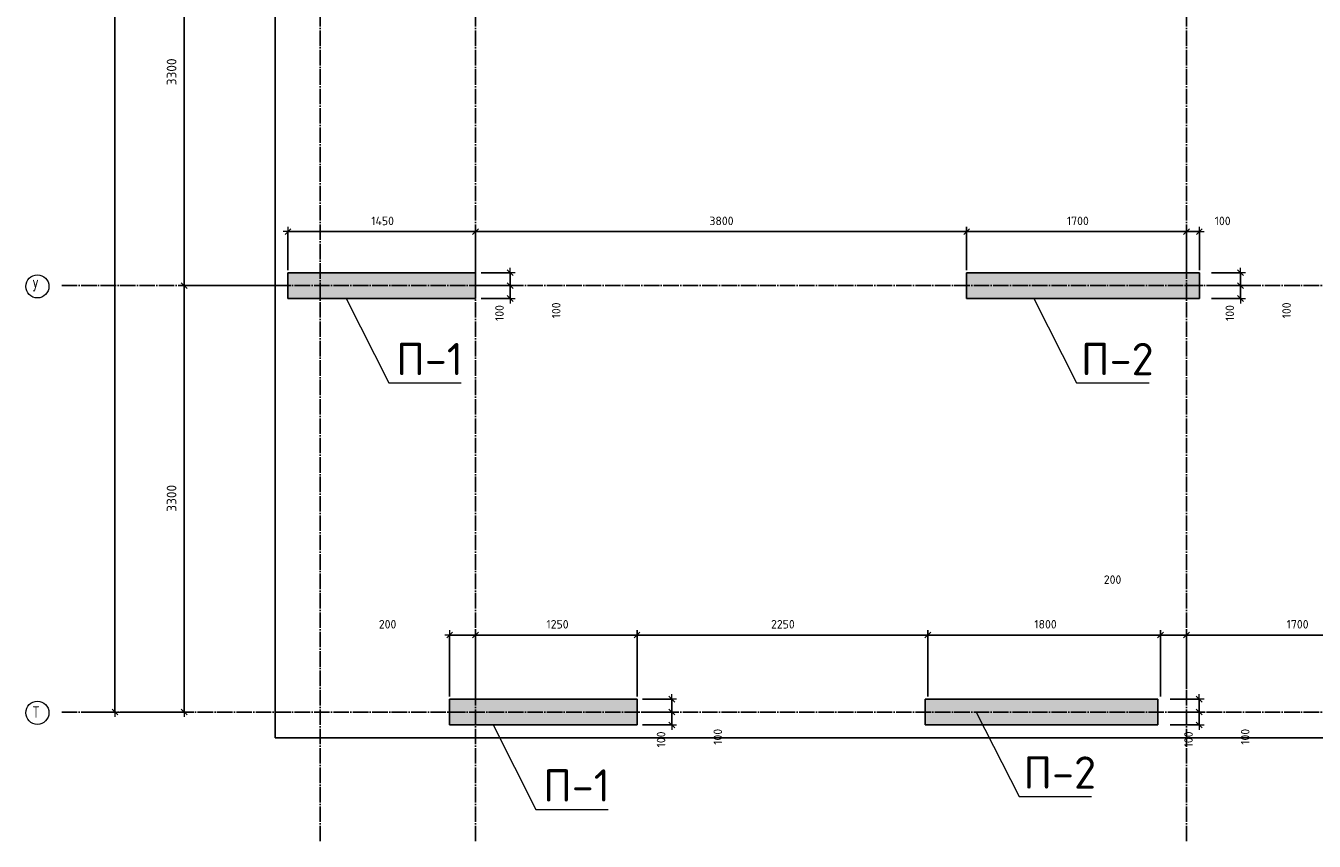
# Model space of a CAD drawing. Header units: millimetres. Extents: x -2287 to 75872, y 45740 to 74858.
# Tile 11 of 24: x 27721 to 37689, y 45740 to 52051. Entities that reach past the tile are written whole.
import ezdxf

# ---------------------------------------------------------------- set-up
doc = ezdxf.new("R2010")
doc.units = ezdxf.units.MM
doc.header["$PDMODE"] = 65
for name, pattern in [('______11', [150, 120, -15, 0, -15]), ('______3', [150, 120, -30]), ('______5', [330, 240, -30, 30, -30])]:
    doc.linetypes.add(name, pattern=pattern)
for name, color, linetype, lineweight in [('Standard', 7, 'Continuous', 25), ('Балка_ общее', 7, '______3', 13), ('Высотная отметка (отверстия)', 7, 'Continuous', 13), ('Размерная линия_ общее', 7, 'Continuous', 13)]:
    doc.layers.add(name, color=color, linetype=linetype, lineweight=lineweight)
doc.layers.add('Осевая линия_ общее', color=7, linetype='______5', lineweight=13, true_color=0xa0a0a0)
doc.styles.add('ISOCPEUR', font='ISOCPEUR')
doc.dimstyles.new('DIMSTYLE_11', dxfattribs={"dimtxt": 66, "dimasz": 75, "dimexe": 0, "dimexo": 0, "dimgap": 33, "dimtad": 2, "dimdec": 0, "dimrnd": 5, "dimzin": 12, "dimdsep": 46, "dimtxsty": 'ISOCPEUR', "dimblk1": 'ALL_ML_STRICH', "dimblk2": 'ALL_ML_STRICH', "dimsah": 1, "dimcen": 0, "dimclrd": 7, "dimclre": 256, "dimclrt": 7, "dimadec": 0, "dimazin": 0, "dimtfac": 1, "dimtdec": 0, "dimtix": 1, "dimtmove": 2, "dimatfit": 3, "dimfxl": 0, "dimtvp": 1.2, "dimtzin": 0, "dimlwd": 0, "dimlwe": -3, "dimarcsym": 0})
doc.dimstyles.new('DIMSTYLE_3', dxfattribs={"dimtxt": 75, "dimasz": 75, "dimexe": 0, "dimexo": 0, "dimgap": 37.5, "dimtad": 2, "dimdec": 0, "dimrnd": 5, "dimzin": 12, "dimdsep": 46, "dimtxsty": 'ISOCPEUR', "dimblk1": 'ALL_ML_STRICH', "dimblk2": 'ALL_ML_STRICH', "dimsah": 1, "dimcen": 0, "dimclrd": 7, "dimclre": 256, "dimclrt": 7, "dimadec": 0, "dimazin": 0, "dimtfac": 1, "dimtdec": 0, "dimtix": 1, "dimtmove": 2, "dimatfit": 3, "dimfxl": 0, "dimtzin": 0, "dimlwd": 0, "dimlwe": -3, "dimarcsym": 0})
doc.dimstyles.new('DIMSTYLE_7', dxfattribs={"dimtxt": 66, "dimasz": 75, "dimexe": 0, "dimexo": 0, "dimgap": 33, "dimtad": 2, "dimdec": 0, "dimrnd": 5, "dimzin": 12, "dimdsep": 46, "dimtxsty": 'ISOCPEUR', "dimblk1": 'ALL_ML_STRICH', "dimblk2": 'ALL_ML_STRICH', "dimsah": 1, "dimcen": 0, "dimclrd": 7, "dimclre": 256, "dimclrt": 7, "dimadec": 0, "dimazin": 0, "dimtfac": 1, "dimtdec": 0, "dimtix": 1, "dimtmove": 2, "dimatfit": 3, "dimfxl": 0, "dimtzin": 0, "dimlwd": 0, "dimlwe": -3, "dimarcsym": 0})

# ---------------------------------------------------------------- blocks, each defined once
blk = doc.blocks.new('ALL_ML_STRICH')
at = {"color": 0, "linetype": 'ByBlock', "lineweight": -2}
for p, q in [((-1, 0), (0.5, 0)), ((-0.3, -0.3), (0.3, 0.3)), ((0, -0.5), (0, 0.5))]:
    blk.add_line(p, q, dxfattribs=at)
blk = doc.blocks.new('*D5')
at = {"layer": 'DEFPOINTS', "color": 7, "linetype": 'Continuous', "lineweight": 13, "transparency": 33554687}
for p in [(28773.8, 67780), (28160, 46740), (28411.4, 46740)]:
    blk.add_point(p, dxfattribs=at)
at = {"layer": 'Балка_ общее', "color": 251, "linetype": 'Continuous', "lineweight": -2, "true_color": 0x656565, "transparency": 33554687}
for p, q in [((28763.8, 67780), (28411.4, 67780)), ((28170, 46740), (28411.4, 46740))]:
    blk.add_line(p, q, dxfattribs=at)
at = {"layer": 'Балка_ общее', "color": 7, "linetype": 'Continuous', "lineweight": -2, "transparency": 33554687}
blk.add_line((28411.4, 46740), (28411.4, 67780), dxfattribs=at)
at = {"layer": 'Балка_ общее', "color": 7, "linetype": 'Continuous', "lineweight": 13, "transparency": 33554687, "xscale": 75, "yscale": 75, "zscale": 75}
for p, rotation in [((28411.4, 67780), 90), ((28411.4, 46740), 270)]:
    blk.add_blockref('ALL_ML_STRICH', p, dxfattribs=dict(at, rotation=rotation))
at = {"layer": 'Балка_ общее', "color": 7, "linetype": 'Continuous', "lineweight": 13, "transparency": 33554687, "insert": (28348.9, 57267.5), "char_height": 75, "width": 375, "attachment_point": 5, "rotation": 90, "style": 'ISOCPEUR'}
blk.add_mtext('\\A1;{21040}', dxfattribs=at)
blk = doc.blocks.new('*D6')
at = {"layer": 'DEFPOINTS', "color": 7, "linetype": 'Continuous', "lineweight": 13, "transparency": 33554687}
for p in [(29732.5, 50040), (28540, 46740), (28946.9, 46740)]:
    blk.add_point(p, dxfattribs=at)
at = {"layer": 'Балка_ общее', "color": 251, "linetype": 'Continuous', "lineweight": -2, "true_color": 0x656565, "transparency": 33554687}
for p, q in [((29722.5, 50040), (28946.9, 50040)), ((28550, 46740), (28946.9, 46740))]:
    blk.add_line(p, q, dxfattribs=at)
at = {"layer": 'Балка_ общее', "color": 7, "linetype": 'Continuous', "lineweight": -2, "transparency": 33554687}
blk.add_line((28946.9, 46740), (28946.9, 50040), dxfattribs=at)
at = {"layer": 'Балка_ общее', "color": 7, "linetype": 'Continuous', "lineweight": 13, "transparency": 33554687, "xscale": 75, "yscale": 75, "zscale": 75}
for p, rotation in [((28946.9, 50040), 90), ((28946.9, 46740), 270)]:
    blk.add_blockref('ALL_ML_STRICH', p, dxfattribs=dict(at, rotation=rotation))
at = {"layer": 'Балка_ общее', "color": 7, "linetype": 'Continuous', "lineweight": 13, "transparency": 33554687, "insert": (28849.4, 48393.8), "char_height": 75, "width": 300, "attachment_point": 5, "rotation": 90, "style": 'ISOCPEUR'}
blk.add_mtext('\\A1;{3300}', dxfattribs=at)
blk = doc.blocks.new('*D7')
at = {"layer": 'DEFPOINTS', "color": 7, "linetype": 'Continuous', "lineweight": 13, "transparency": 33554687}
for p in [(30155.8, 53340), (28946.9, 50040), (29732.5, 50040)]:
    blk.add_point(p, dxfattribs=at)
at = {"layer": 'Балка_ общее', "color": 251, "linetype": 'Continuous', "lineweight": -2, "true_color": 0x656565, "transparency": 33554687}
for p, q in [((30145.8, 53340), (28946.9, 53340)), ((29722.5, 50040), (28946.9, 50040))]:
    blk.add_line(p, q, dxfattribs=at)
at = {"layer": 'Балка_ общее', "color": 7, "linetype": 'Continuous', "lineweight": -2, "transparency": 33554687}
blk.add_line((28946.9, 50040), (28946.9, 53340), dxfattribs=at)
at = {"layer": 'Балка_ общее', "color": 7, "linetype": 'Continuous', "lineweight": 13, "transparency": 33554687, "xscale": 75, "yscale": 75, "zscale": 75}
for p, rotation in [((28946.9, 53340), 90), ((28946.9, 50040), 270)]:
    blk.add_blockref('ALL_ML_STRICH', p, dxfattribs=dict(at, rotation=rotation))
at = {"layer": 'Балка_ общее', "color": 7, "linetype": 'Continuous', "lineweight": 13, "transparency": 33554687, "insert": (28849.4, 51693.8), "char_height": 75, "width": 300, "attachment_point": 5, "rotation": 90, "style": 'ISOCPEUR'}
blk.add_mtext('\\A1;{3300}', dxfattribs=at)
blk = doc.blocks.new('*D54')
at = {"layer": 'DEFPOINTS', "color": 7, "linetype": 'Continuous', "lineweight": 13, "transparency": 33554687}
for p in [(31000, 47336), (31000, 46840), (31200, 46840)]:
    blk.add_point(p, dxfattribs=at)
at = {"layer": 'Размерная линия_ общее', "color": 253, "linetype": 'Continuous', "lineweight": -2, "true_color": 0xa0a0a0, "transparency": 33554687}
for p, q in [((31000, 46860), (31000, 47336)), ((31200, 46860), (31200, 47336))]:
    blk.add_line(p, q, dxfattribs=at)
at = {"layer": 'Размерная линия_ общее', "color": 7, "linetype": 'Continuous', "lineweight": -2, "transparency": 33554687}
blk.add_line((31000, 47336), (31200, 47336), dxfattribs=at)
at = {"layer": 'Размерная линия_ общее', "color": 7, "linetype": 'Continuous', "lineweight": 13, "transparency": 33554687, "xscale": 75, "yscale": 75, "zscale": 75, "rotation": 180}
blk.add_blockref('ALL_ML_STRICH', (31000, 47336), dxfattribs=at)
at = {"layer": 'Размерная линия_ общее', "color": 7, "linetype": 'Continuous', "lineweight": 13, "transparency": 33554687, "xscale": 75, "yscale": 75, "zscale": 75}
blk.add_blockref('ALL_ML_STRICH', (31200, 47336), dxfattribs=at)
at = {"layer": 'Размерная линия_ общее', "color": 7, "linetype": 'Continuous', "lineweight": 13, "transparency": 33554687, "insert": (30520.4, 47419.2), "char_height": 66, "width": 198, "attachment_point": 5, "style": 'ISOCPEUR'}
blk.add_mtext('\\A1;{200}', dxfattribs=at)
blk = doc.blocks.new('*D55')
at = {"layer": 'DEFPOINTS', "color": 7, "linetype": 'Continuous', "lineweight": 13, "transparency": 33554687}
for p in [(31200, 47336), (31200, 46840), (32450, 46840)]:
    blk.add_point(p, dxfattribs=at)
at = {"layer": 'Размерная линия_ общее', "color": 253, "linetype": 'Continuous', "lineweight": -2, "true_color": 0xa0a0a0, "transparency": 33554687}
for p, q in [((31200, 46860), (31200, 47336)), ((32450, 46860), (32450, 47336))]:
    blk.add_line(p, q, dxfattribs=at)
at = {"layer": 'Размерная линия_ общее', "color": 7, "linetype": 'Continuous', "lineweight": -2, "transparency": 33554687}
blk.add_line((31200, 47336), (32450, 47336), dxfattribs=at)
at = {"layer": 'Размерная линия_ общее', "color": 7, "linetype": 'Continuous', "lineweight": 13, "transparency": 33554687, "xscale": 75, "yscale": 75, "zscale": 75, "rotation": 180}
blk.add_blockref('ALL_ML_STRICH', (31200, 47336), dxfattribs=at)
at = {"layer": 'Размерная линия_ общее', "color": 7, "linetype": 'Continuous', "lineweight": 13, "transparency": 33554687, "xscale": 75, "yscale": 75, "zscale": 75}
blk.add_blockref('ALL_ML_STRICH', (32450, 47336), dxfattribs=at)
at = {"layer": 'Размерная линия_ общее', "color": 7, "linetype": 'Continuous', "lineweight": 13, "transparency": 33554687, "insert": (31834.9, 47419), "char_height": 66, "width": 264, "attachment_point": 5, "style": 'ISOCPEUR'}
blk.add_mtext('\\A1;{1250}', dxfattribs=at)
blk = doc.blocks.new('*D56')
at = {"layer": 'DEFPOINTS', "color": 7, "linetype": 'Continuous', "lineweight": 13, "transparency": 33554687}
for p in [(32450, 47336), (32450, 46840), (34700, 46840)]:
    blk.add_point(p, dxfattribs=at)
at = {"layer": 'Размерная линия_ общее', "color": 253, "linetype": 'Continuous', "lineweight": -2, "true_color": 0xa0a0a0, "transparency": 33554687}
for p, q in [((32450, 46860), (32450, 47336)), ((34700, 46860), (34700, 47336))]:
    blk.add_line(p, q, dxfattribs=at)
at = {"layer": 'Размерная линия_ общее', "color": 7, "linetype": 'Continuous', "lineweight": -2, "transparency": 33554687}
blk.add_line((32450, 47336), (34700, 47336), dxfattribs=at)
at = {"layer": 'Размерная линия_ общее', "color": 7, "linetype": 'Continuous', "lineweight": 13, "transparency": 33554687, "xscale": 75, "yscale": 75, "zscale": 75, "rotation": 180}
blk.add_blockref('ALL_ML_STRICH', (32450, 47336), dxfattribs=at)
at = {"layer": 'Размерная линия_ общее', "color": 7, "linetype": 'Continuous', "lineweight": 13, "transparency": 33554687, "xscale": 75, "yscale": 75, "zscale": 75}
blk.add_blockref('ALL_ML_STRICH', (34700, 47336), dxfattribs=at)
at = {"layer": 'Размерная линия_ общее', "color": 7, "linetype": 'Continuous', "lineweight": 13, "transparency": 33554687, "insert": (33578.3, 47419), "char_height": 66, "width": 264, "attachment_point": 5, "style": 'ISOCPEUR'}
blk.add_mtext('\\A1;{2250}', dxfattribs=at)
blk = doc.blocks.new('*D57')
at = {"layer": 'DEFPOINTS', "color": 7, "linetype": 'Continuous', "lineweight": 13, "transparency": 33554687}
for p in [(34700, 47336), (34700, 46840), (36500, 46840)]:
    blk.add_point(p, dxfattribs=at)
at = {"layer": 'Размерная линия_ общее', "color": 253, "linetype": 'Continuous', "lineweight": -2, "true_color": 0xa0a0a0, "transparency": 33554687}
for p, q in [((34700, 46860), (34700, 47336)), ((36500, 46860), (36500, 47336))]:
    blk.add_line(p, q, dxfattribs=at)
at = {"layer": 'Размерная линия_ общее', "color": 7, "linetype": 'Continuous', "lineweight": -2, "transparency": 33554687}
blk.add_line((34700, 47336), (36500, 47336), dxfattribs=at)
at = {"layer": 'Размерная линия_ общее', "color": 7, "linetype": 'Continuous', "lineweight": 13, "transparency": 33554687, "xscale": 75, "yscale": 75, "zscale": 75, "rotation": 180}
blk.add_blockref('ALL_ML_STRICH', (34700, 47336), dxfattribs=at)
at = {"layer": 'Размерная линия_ общее', "color": 7, "linetype": 'Continuous', "lineweight": 13, "transparency": 33554687, "xscale": 75, "yscale": 75, "zscale": 75}
blk.add_blockref('ALL_ML_STRICH', (36500, 47336), dxfattribs=at)
at = {"layer": 'Размерная линия_ общее', "color": 7, "linetype": 'Continuous', "lineweight": 13, "transparency": 33554687, "insert": (35609.9, 47419), "char_height": 66, "width": 264, "attachment_point": 5, "style": 'ISOCPEUR'}
blk.add_mtext('\\A1;{1800}', dxfattribs=at)
blk = doc.blocks.new('*D58')
at = {"layer": 'DEFPOINTS', "color": 7, "linetype": 'Continuous', "lineweight": 13, "transparency": 33554687}
for p in [(36500, 47336), (36700, 46911), (36500, 46840)]:
    blk.add_point(p, dxfattribs=at)
at = {"layer": 'Размерная линия_ общее', "color": 253, "linetype": 'Continuous', "lineweight": -2, "true_color": 0xa0a0a0, "transparency": 33554687}
for p, q in [((36500, 46860), (36500, 47336)), ((36700, 46931), (36700, 47336))]:
    blk.add_line(p, q, dxfattribs=at)
at = {"layer": 'Размерная линия_ общее', "color": 7, "linetype": 'Continuous', "lineweight": -2, "transparency": 33554687}
blk.add_line((36500, 47336), (36700, 47336), dxfattribs=at)
at = {"layer": 'Размерная линия_ общее', "color": 7, "linetype": 'Continuous', "lineweight": 13, "transparency": 33554687, "xscale": 75, "yscale": 75, "zscale": 75, "rotation": 180}
blk.add_blockref('ALL_ML_STRICH', (36500, 47336), dxfattribs=at)
at = {"layer": 'Размерная линия_ общее', "color": 7, "linetype": 'Continuous', "lineweight": 13, "transparency": 33554687, "xscale": 75, "yscale": 75, "zscale": 75}
blk.add_blockref('ALL_ML_STRICH', (36700, 47336), dxfattribs=at)
at = {"layer": 'Размерная линия_ общее', "color": 7, "linetype": 'Continuous', "lineweight": 13, "transparency": 33554687, "insert": (36128.7, 47764.6), "char_height": 66, "width": 198, "attachment_point": 5, "style": 'ISOCPEUR'}
blk.add_mtext('\\A1;{200}', dxfattribs=at)
blk = doc.blocks.new('*D59')
at = {"layer": 'DEFPOINTS', "color": 7, "linetype": 'Continuous', "lineweight": 13, "transparency": 33554687}
for p in [(36700, 47336), (36700, 46911), (38400, 46740)]:
    blk.add_point(p, dxfattribs=at)
at = {"layer": 'Размерная линия_ общее', "color": 253, "linetype": 'Continuous', "lineweight": -2, "true_color": 0xa0a0a0, "transparency": 33554687}
for p, q in [((36700, 46931), (36700, 47336)), ((38400, 46760), (38400, 47336))]:
    blk.add_line(p, q, dxfattribs=at)
at = {"layer": 'Размерная линия_ общее', "color": 7, "linetype": 'Continuous', "lineweight": -2, "transparency": 33554687}
blk.add_line((36700, 47336), (38400, 47336), dxfattribs=at)
at = {"layer": 'Размерная линия_ общее', "color": 7, "linetype": 'Continuous', "lineweight": 13, "transparency": 33554687, "xscale": 75, "yscale": 75, "zscale": 75, "rotation": 180}
blk.add_blockref('ALL_ML_STRICH', (36700, 47336), dxfattribs=at)
at = {"layer": 'Размерная линия_ общее', "color": 7, "linetype": 'Continuous', "lineweight": 13, "transparency": 33554687, "xscale": 75, "yscale": 75, "zscale": 75}
blk.add_blockref('ALL_ML_STRICH', (38400, 47336), dxfattribs=at)
at = {"layer": 'Размерная линия_ общее', "color": 7, "linetype": 'Continuous', "lineweight": 13, "transparency": 33554687, "insert": (37559.9, 47419), "char_height": 66, "width": 264, "attachment_point": 5, "style": 'ISOCPEUR'}
blk.add_mtext('\\A1;{1700}', dxfattribs=at)
blk = doc.blocks.new('*D65')
at = {"layer": 'DEFPOINTS', "color": 7, "linetype": 'Continuous', "lineweight": 13, "transparency": 33554687}
for p in [(29750, 50457.6), (29750, 50140), (31200, 50140)]:
    blk.add_point(p, dxfattribs=at)
at = {"layer": 'Размерная линия_ общее', "color": 253, "linetype": 'Continuous', "lineweight": -2, "true_color": 0xa0a0a0, "transparency": 33554687}
for p, q in [((29750, 50160), (29750, 50457.6)), ((31200, 50160), (31200, 50457.6))]:
    blk.add_line(p, q, dxfattribs=at)
at = {"layer": 'Размерная линия_ общее', "color": 7, "linetype": 'Continuous', "lineweight": -2, "transparency": 33554687}
blk.add_line((29750, 50457.6), (31200, 50457.6), dxfattribs=at)
at = {"layer": 'Размерная линия_ общее', "color": 7, "linetype": 'Continuous', "lineweight": 13, "transparency": 33554687, "xscale": 75, "yscale": 75, "zscale": 75, "rotation": 180}
blk.add_blockref('ALL_ML_STRICH', (29750, 50457.6), dxfattribs=at)
at = {"layer": 'Размерная линия_ общее', "color": 7, "linetype": 'Continuous', "lineweight": 13, "transparency": 33554687, "xscale": 75, "yscale": 75, "zscale": 75}
blk.add_blockref('ALL_ML_STRICH', (31200, 50457.6), dxfattribs=at)
at = {"layer": 'Размерная линия_ общее', "color": 7, "linetype": 'Continuous', "lineweight": 13, "transparency": 33554687, "insert": (30481.6, 50540.6), "char_height": 66, "width": 264, "attachment_point": 5, "style": 'ISOCPEUR'}
blk.add_mtext('\\A1;{1450}', dxfattribs=at)
blk = doc.blocks.new('*D66')
at = {"layer": 'DEFPOINTS', "color": 7, "linetype": 'Continuous', "lineweight": 13, "transparency": 33554687}
for p in [(31200, 50457.6), (31200, 50140), (35000, 50140)]:
    blk.add_point(p, dxfattribs=at)
at = {"layer": 'Размерная линия_ общее', "color": 253, "linetype": 'Continuous', "lineweight": -2, "true_color": 0xa0a0a0, "transparency": 33554687}
for p, q in [((31200, 50160), (31200, 50457.6)), ((35000, 50160), (35000, 50457.6))]:
    blk.add_line(p, q, dxfattribs=at)
at = {"layer": 'Размерная линия_ общее', "color": 7, "linetype": 'Continuous', "lineweight": -2, "transparency": 33554687}
blk.add_line((31200, 50457.6), (35000, 50457.6), dxfattribs=at)
at = {"layer": 'Размерная линия_ общее', "color": 7, "linetype": 'Continuous', "lineweight": 13, "transparency": 33554687, "xscale": 75, "yscale": 75, "zscale": 75, "rotation": 180}
blk.add_blockref('ALL_ML_STRICH', (31200, 50457.6), dxfattribs=at)
at = {"layer": 'Размерная линия_ общее', "color": 7, "linetype": 'Continuous', "lineweight": 13, "transparency": 33554687, "xscale": 75, "yscale": 75, "zscale": 75}
blk.add_blockref('ALL_ML_STRICH', (35000, 50457.6), dxfattribs=at)
at = {"layer": 'Размерная линия_ общее', "color": 7, "linetype": 'Continuous', "lineweight": 13, "transparency": 33554687, "insert": (33103.3, 50540.6), "char_height": 66, "width": 264, "attachment_point": 5, "style": 'ISOCPEUR'}
blk.add_mtext('\\A1;{3800}', dxfattribs=at)
blk = doc.blocks.new('*D67')
at = {"layer": 'DEFPOINTS', "color": 7, "linetype": 'Continuous', "lineweight": 13, "transparency": 33554687}
for p in [(35000, 50457.6), (35000, 50140), (36700, 50140)]:
    blk.add_point(p, dxfattribs=at)
at = {"layer": 'Размерная линия_ общее', "color": 253, "linetype": 'Continuous', "lineweight": -2, "true_color": 0xa0a0a0, "transparency": 33554687}
for p, q in [((35000, 50160), (35000, 50457.6)), ((36700, 50160), (36700, 50457.6))]:
    blk.add_line(p, q, dxfattribs=at)
at = {"layer": 'Размерная линия_ общее', "color": 7, "linetype": 'Continuous', "lineweight": -2, "transparency": 33554687}
blk.add_line((35000, 50457.6), (36700, 50457.6), dxfattribs=at)
at = {"layer": 'Размерная линия_ общее', "color": 7, "linetype": 'Continuous', "lineweight": 13, "transparency": 33554687, "xscale": 75, "yscale": 75, "zscale": 75, "rotation": 180}
blk.add_blockref('ALL_ML_STRICH', (35000, 50457.6), dxfattribs=at)
at = {"layer": 'Размерная линия_ общее', "color": 7, "linetype": 'Continuous', "lineweight": 13, "transparency": 33554687, "xscale": 75, "yscale": 75, "zscale": 75}
blk.add_blockref('ALL_ML_STRICH', (36700, 50457.6), dxfattribs=at)
at = {"layer": 'Размерная линия_ общее', "color": 7, "linetype": 'Continuous', "lineweight": 13, "transparency": 33554687, "insert": (35859.9, 50540.6), "char_height": 66, "width": 264, "attachment_point": 5, "style": 'ISOCPEUR'}
blk.add_mtext('\\A1;{1700}', dxfattribs=at)
blk = doc.blocks.new('*D68')
at = {"layer": 'DEFPOINTS', "color": 7, "linetype": 'Continuous', "lineweight": 13, "transparency": 33554687}
for p in [(36700, 50457.6), (36700, 50140), (36800, 50140)]:
    blk.add_point(p, dxfattribs=at)
at = {"layer": 'Размерная линия_ общее', "color": 253, "linetype": 'Continuous', "lineweight": -2, "true_color": 0xa0a0a0, "transparency": 33554687}
for p, q in [((36700, 50160), (36700, 50457.6)), ((36800, 50160), (36800, 50457.6))]:
    blk.add_line(p, q, dxfattribs=at)
at = {"layer": 'Размерная линия_ общее', "color": 7, "linetype": 'Continuous', "lineweight": -2, "transparency": 33554687}
blk.add_line((36700, 50457.6), (36800, 50457.6), dxfattribs=at)
at = {"layer": 'Размерная линия_ общее', "color": 7, "linetype": 'Continuous', "lineweight": 13, "transparency": 33554687, "xscale": 75, "yscale": 75, "zscale": 75, "rotation": 180}
blk.add_blockref('ALL_ML_STRICH', (36700, 50457.6), dxfattribs=at)
at = {"layer": 'Размерная линия_ общее', "color": 7, "linetype": 'Continuous', "lineweight": 13, "transparency": 33554687, "xscale": 75, "yscale": 75, "zscale": 75}
blk.add_blockref('ALL_ML_STRICH', (36800, 50457.6), dxfattribs=at)
at = {"layer": 'Размерная линия_ общее', "color": 7, "linetype": 'Continuous', "lineweight": 13, "transparency": 33554687, "insert": (36980.3, 50540.4), "char_height": 66, "width": 198, "attachment_point": 5, "style": 'ISOCPEUR'}
blk.add_mtext('\\A1;{100}', dxfattribs=at)
blk = doc.blocks.new('*D85')
at = {"layer": 'DEFPOINTS', "color": 7, "linetype": 'Continuous', "lineweight": 13, "transparency": 33554687}
for p in [(31223.6, 50140), (31468.7, 50140), (31223.6, 50040)]:
    blk.add_point(p, dxfattribs=at)
at = {"layer": 'Размерная линия_ общее', "color": 253, "linetype": 'Continuous', "lineweight": -2, "true_color": 0xa0a0a0, "transparency": 33554687}
for p, q in [((31243.6, 50140), (31468.7, 50140)), ((31243.6, 50040), (31468.7, 50040))]:
    blk.add_line(p, q, dxfattribs=at)
at = {"layer": 'Размерная линия_ общее', "color": 7, "linetype": 'Continuous', "lineweight": -2, "transparency": 33554687}
blk.add_line((31468.7, 50140), (31468.7, 50040), dxfattribs=at)
at = {"layer": 'Размерная линия_ общее', "color": 7, "linetype": 'Continuous', "lineweight": 13, "transparency": 33554687, "xscale": 75, "yscale": 75, "zscale": 75}
for p, rotation in [((31468.7, 50140), 90), ((31468.7, 50040), 270)]:
    blk.add_blockref('ALL_ML_STRICH', p, dxfattribs=dict(at, rotation=rotation))
at = {"layer": 'Размерная линия_ общее', "color": 7, "linetype": 'Continuous', "lineweight": 13, "transparency": 33554687, "insert": (31824.6, 49848.1), "char_height": 66, "width": 198, "attachment_point": 5, "rotation": 90, "style": 'ISOCPEUR'}
blk.add_mtext('\\A1;{100}', dxfattribs=at)
blk = doc.blocks.new('*D86')
at = {"layer": 'DEFPOINTS', "color": 7, "linetype": 'Continuous', "lineweight": 13, "transparency": 33554687}
for p in [(31223.6, 50040), (31468.7, 50040), (31223.6, 49940)]:
    blk.add_point(p, dxfattribs=at)
at = {"layer": 'Размерная линия_ общее', "color": 253, "linetype": 'Continuous', "lineweight": -2, "true_color": 0xa0a0a0, "transparency": 33554687}
for p, q in [((31243.6, 50040), (31468.7, 50040)), ((31243.6, 49940), (31468.7, 49940))]:
    blk.add_line(p, q, dxfattribs=at)
at = {"layer": 'Размерная линия_ общее', "color": 7, "linetype": 'Continuous', "lineweight": -2, "transparency": 33554687}
blk.add_line((31468.7, 50040), (31468.7, 49940), dxfattribs=at)
at = {"layer": 'Размерная линия_ общее', "color": 7, "linetype": 'Continuous', "lineweight": 13, "transparency": 33554687, "xscale": 75, "yscale": 75, "zscale": 75}
for p, rotation in [((31468.7, 50040), 90), ((31468.7, 49940), 270)]:
    blk.add_blockref('ALL_ML_STRICH', p, dxfattribs=dict(at, rotation=rotation))
at = {"layer": 'Размерная линия_ общее', "color": 7, "linetype": 'Continuous', "lineweight": 13, "transparency": 33554687, "insert": (31385.8, 49827.8), "char_height": 66, "width": 198, "attachment_point": 5, "rotation": 90, "style": 'ISOCPEUR'}
blk.add_mtext('\\A1;{100}', dxfattribs=at)
blk = doc.blocks.new('*D87')
at = {"layer": 'DEFPOINTS', "color": 7, "linetype": 'Continuous', "lineweight": 13, "transparency": 33554687}
for p in [(32473.6, 46840), (32718.7, 46840), (32473.6, 46740)]:
    blk.add_point(p, dxfattribs=at)
at = {"layer": 'Размерная линия_ общее', "color": 253, "linetype": 'Continuous', "lineweight": -2, "true_color": 0xa0a0a0, "transparency": 33554687}
for p, q in [((32493.6, 46840), (32718.7, 46840)), ((32493.6, 46740), (32718.7, 46740))]:
    blk.add_line(p, q, dxfattribs=at)
at = {"layer": 'Размерная линия_ общее', "color": 7, "linetype": 'Continuous', "lineweight": -2, "transparency": 33554687}
blk.add_line((32718.7, 46840), (32718.7, 46740), dxfattribs=at)
at = {"layer": 'Размерная линия_ общее', "color": 7, "linetype": 'Continuous', "lineweight": 13, "transparency": 33554687, "xscale": 75, "yscale": 75, "zscale": 75}
for p, rotation in [((32718.7, 46840), 90), ((32718.7, 46740), 270)]:
    blk.add_blockref('ALL_ML_STRICH', p, dxfattribs=dict(at, rotation=rotation))
at = {"layer": 'Размерная линия_ общее', "color": 7, "linetype": 'Continuous', "lineweight": 13, "transparency": 33554687, "insert": (33074.6, 46548.1), "char_height": 66, "width": 198, "attachment_point": 5, "rotation": 90, "style": 'ISOCPEUR'}
blk.add_mtext('\\A1;{100}', dxfattribs=at)
blk = doc.blocks.new('*D88')
at = {"layer": 'DEFPOINTS', "color": 7, "linetype": 'Continuous', "lineweight": 13, "transparency": 33554687}
for p in [(32473.6, 46740), (32718.7, 46740), (32473.6, 46640)]:
    blk.add_point(p, dxfattribs=at)
at = {"layer": 'Размерная линия_ общее', "color": 253, "linetype": 'Continuous', "lineweight": -2, "true_color": 0xa0a0a0, "transparency": 33554687}
for p, q in [((32493.6, 46740), (32718.7, 46740)), ((32493.6, 46640), (32718.7, 46640))]:
    blk.add_line(p, q, dxfattribs=at)
at = {"layer": 'Размерная линия_ общее', "color": 7, "linetype": 'Continuous', "lineweight": -2, "transparency": 33554687}
blk.add_line((32718.7, 46740), (32718.7, 46640), dxfattribs=at)
at = {"layer": 'Размерная линия_ общее', "color": 7, "linetype": 'Continuous', "lineweight": 13, "transparency": 33554687, "xscale": 75, "yscale": 75, "zscale": 75}
for p, rotation in [((32718.7, 46740), 90), ((32718.7, 46640), 270)]:
    blk.add_blockref('ALL_ML_STRICH', p, dxfattribs=dict(at, rotation=rotation))
at = {"layer": 'Размерная линия_ общее', "color": 7, "linetype": 'Continuous', "lineweight": 13, "transparency": 33554687, "insert": (32635.8, 46527.8), "char_height": 66, "width": 198, "attachment_point": 5, "rotation": 90, "style": 'ISOCPEUR'}
blk.add_mtext('\\A1;{100}', dxfattribs=at)
blk = doc.blocks.new('*D89')
at = {"layer": 'DEFPOINTS', "color": 7, "linetype": 'Continuous', "lineweight": 13, "transparency": 33554687}
for p in [(36553.6, 46840), (36798.7, 46840), (36553.6, 46740)]:
    blk.add_point(p, dxfattribs=at)
at = {"layer": 'Размерная линия_ общее', "color": 253, "linetype": 'Continuous', "lineweight": -2, "true_color": 0xa0a0a0, "transparency": 33554687}
for p, q in [((36573.6, 46840), (36798.7, 46840)), ((36573.6, 46740), (36798.7, 46740))]:
    blk.add_line(p, q, dxfattribs=at)
at = {"layer": 'Размерная линия_ общее', "color": 7, "linetype": 'Continuous', "lineweight": -2, "transparency": 33554687}
blk.add_line((36798.7, 46840), (36798.7, 46740), dxfattribs=at)
at = {"layer": 'Размерная линия_ общее', "color": 7, "linetype": 'Continuous', "lineweight": 13, "transparency": 33554687, "xscale": 75, "yscale": 75, "zscale": 75}
for p, rotation in [((36798.7, 46840), 90), ((36798.7, 46740), 270)]:
    blk.add_blockref('ALL_ML_STRICH', p, dxfattribs=dict(at, rotation=rotation))
at = {"layer": 'Размерная линия_ общее', "color": 7, "linetype": 'Continuous', "lineweight": 13, "transparency": 33554687, "insert": (37154.6, 46548.1), "char_height": 66, "width": 198, "attachment_point": 5, "rotation": 90, "style": 'ISOCPEUR'}
blk.add_mtext('\\A1;{100}', dxfattribs=at)
blk = doc.blocks.new('*D90')
at = {"layer": 'DEFPOINTS', "color": 7, "linetype": 'Continuous', "lineweight": 13, "transparency": 33554687}
for p in [(36553.6, 46740), (36798.7, 46740), (36553.6, 46640)]:
    blk.add_point(p, dxfattribs=at)
at = {"layer": 'Размерная линия_ общее', "color": 253, "linetype": 'Continuous', "lineweight": -2, "true_color": 0xa0a0a0, "transparency": 33554687}
for p, q in [((36573.6, 46740), (36798.7, 46740)), ((36573.6, 46640), (36798.7, 46640))]:
    blk.add_line(p, q, dxfattribs=at)
at = {"layer": 'Размерная линия_ общее', "color": 7, "linetype": 'Continuous', "lineweight": -2, "transparency": 33554687}
blk.add_line((36798.7, 46740), (36798.7, 46640), dxfattribs=at)
at = {"layer": 'Размерная линия_ общее', "color": 7, "linetype": 'Continuous', "lineweight": 13, "transparency": 33554687, "xscale": 75, "yscale": 75, "zscale": 75}
for p, rotation in [((36798.7, 46740), 90), ((36798.7, 46640), 270)]:
    blk.add_blockref('ALL_ML_STRICH', p, dxfattribs=dict(at, rotation=rotation))
at = {"layer": 'Размерная линия_ общее', "color": 7, "linetype": 'Continuous', "lineweight": 13, "transparency": 33554687, "insert": (36715.8, 46527.8), "char_height": 66, "width": 198, "attachment_point": 5, "rotation": 90, "style": 'ISOCPEUR'}
blk.add_mtext('\\A1;{100}', dxfattribs=at)
blk = doc.blocks.new('*D95')
at = {"layer": 'DEFPOINTS', "color": 7, "linetype": 'Continuous', "lineweight": 13, "transparency": 33554687}
for p in [(36873.6, 50140), (37118.7, 50140), (36873.6, 50040)]:
    blk.add_point(p, dxfattribs=at)
at = {"layer": 'Размерная линия_ общее', "color": 253, "linetype": 'Continuous', "lineweight": -2, "true_color": 0xa0a0a0, "transparency": 33554687}
for p, q in [((36893.6, 50140), (37118.7, 50140)), ((36893.6, 50040), (37118.7, 50040))]:
    blk.add_line(p, q, dxfattribs=at)
at = {"layer": 'Размерная линия_ общее', "color": 7, "linetype": 'Continuous', "lineweight": -2, "transparency": 33554687}
blk.add_line((37118.7, 50140), (37118.7, 50040), dxfattribs=at)
at = {"layer": 'Размерная линия_ общее', "color": 7, "linetype": 'Continuous', "lineweight": 13, "transparency": 33554687, "xscale": 75, "yscale": 75, "zscale": 75}
for p, rotation in [((37118.7, 50140), 90), ((37118.7, 50040), 270)]:
    blk.add_blockref('ALL_ML_STRICH', p, dxfattribs=dict(at, rotation=rotation))
at = {"layer": 'Размерная линия_ общее', "color": 7, "linetype": 'Continuous', "lineweight": 13, "transparency": 33554687, "insert": (37474.6, 49848.1), "char_height": 66, "width": 198, "attachment_point": 5, "rotation": 90, "style": 'ISOCPEUR'}
blk.add_mtext('\\A1;{100}', dxfattribs=at)
blk = doc.blocks.new('*D96')
at = {"layer": 'DEFPOINTS', "color": 7, "linetype": 'Continuous', "lineweight": 13, "transparency": 33554687}
for p in [(36873.6, 50040), (37118.7, 50040), (36873.6, 49940)]:
    blk.add_point(p, dxfattribs=at)
at = {"layer": 'Размерная линия_ общее', "color": 253, "linetype": 'Continuous', "lineweight": -2, "true_color": 0xa0a0a0, "transparency": 33554687}
for p, q in [((36893.6, 50040), (37118.7, 50040)), ((36893.6, 49940), (37118.7, 49940))]:
    blk.add_line(p, q, dxfattribs=at)
at = {"layer": 'Размерная линия_ общее', "color": 7, "linetype": 'Continuous', "lineweight": -2, "transparency": 33554687}
blk.add_line((37118.7, 50040), (37118.7, 49940), dxfattribs=at)
at = {"layer": 'Размерная линия_ общее', "color": 7, "linetype": 'Continuous', "lineweight": 13, "transparency": 33554687, "xscale": 75, "yscale": 75, "zscale": 75}
for p, rotation in [((37118.7, 50040), 90), ((37118.7, 49940), 270)]:
    blk.add_blockref('ALL_ML_STRICH', p, dxfattribs=dict(at, rotation=rotation))
at = {"layer": 'Размерная линия_ общее', "color": 7, "linetype": 'Continuous', "lineweight": 13, "transparency": 33554687, "insert": (37035.8, 49827.8), "char_height": 66, "width": 198, "attachment_point": 5, "rotation": 90, "style": 'ISOCPEUR'}
blk.add_mtext('\\A1;{100}', dxfattribs=at)
blk = doc.blocks.new('СЛОЖНЫЙ_ОБЪЕКТ_2')
at = {"layer": 'Осевая линия_ общее', "color": 253, "linetype": '______11', "lineweight": -3, "true_color": 0xa0a0a0, "transparency": 33554687}
for p, q in [((30000, 45740), (30000, 69780)), ((31200, 45740), (31200, 69780)), ((36700, 45740), (36700, 69780)), ((28000, 50040), (44790, 50040)), ((28000, 46740), (44790, 46740))]:
    blk.add_line(p, q, dxfattribs=at)
at = {"layer": 'Осевая линия_ общее', "color": 7, "linetype": 'Continuous', "lineweight": 13, "transparency": 33554687}
for centre in [(27811.1, 50034.1), (27811.1, 46734.1)]:
    blk.add_circle(centre, 89.6, dxfattribs=at)
at = {"layer": 'Осевая линия_ общее', "color": 7, "linetype": 'Continuous', "lineweight": 13, "transparency": 33554687, "char_height": 90, "width": 107.95, "attachment_point": 7, "style": 'ISOCPEUR'}
for s, insert in [('\\W0.80;У', (27775.1, 49995)), ('\\W0.80;Т', (27775.1, 46695))]:
    blk.add_mtext(s, dxfattribs=dict(at, insert=insert))

msp = doc.modelspace()

# ---------------------------------------------------------------- hatches: boundary and pattern name
at = {"linetype": 'Continuous', "lineweight": 13, "transparency": 33554687}
for points in [[(29750, 50140), (29750, 49940), (31200, 49940), (31200, 50140)], [(35000, 50140), (35000, 49940), (36800, 49940), (36800, 50140)], [(31000, 46840), (31000, 46640), (32450, 46640), (32450, 46840)], [(34680, 46840), (34680, 46640), (36480, 46640), (36480, 46840)]]:
    msp.add_hatch(color=7, dxfattribs=at).paths.add_polyline_path(points)

# ---------------------------------------------------------------- linework, layer by layer
at = {"color": 7, "linetype": 'Continuous', "lineweight": -3, "transparency": 33554687}
for p, q in [((29750, 49940), (29750, 50140)), ((29750, 50140), (31200, 50140)), ((31200, 50140), (31200, 49940)), ((35000, 49940), (35000, 50140)), ((35000, 50140), (36800, 50140)), ((36800, 50140), (36800, 49940)), ((31200, 49940), (29750, 49940)), ((36800, 49940), (35000, 49940)), ((31000, 46640), (31000, 46840)), ((31000, 46840), (32450, 46840)), ((32450, 46840), (32450, 46640)), ((34680, 46640), (34680, 46840)), ((34680, 46840), (36480, 46840)), ((36480, 46840), (36480, 46640)), ((32450, 46640), (31000, 46640)), ((36480, 46640), (34680, 46640))]:
    msp.add_line(p, q, dxfattribs=at)
at = {"layer": 'Standard', "color": 7, "linetype": 'Continuous', "lineweight": -3, "transparency": 33554687}
msp.add_lwpolyline([(29650, 46540), (44200, 46540), (44200, 67980), (29650, 67980), (29650, 46540)], dxfattribs=at)
at = {"layer": 'Высотная отметка (отверстия)', "color": 7, "linetype": 'Continuous', "lineweight": 13, "transparency": 33554687}
for points in [[(30199.4, 49940), (30530.6, 49286.5), (31090.6, 49286.5)], [(35519.4, 49940), (35850.6, 49286.5), (36410.6, 49286.5)], [(35073.9, 46740), (35405.1, 46086.5), (35965.1, 46086.5)], [(31336.1, 46640), (31667.3, 45986.5), (32227.3, 45986.5)]]:
    msp.add_lwpolyline(points, dxfattribs=at)

# ---------------------------------------------------------------- block references
at = {"layer": 'Осевая линия_ общее', "color": 253, "linetype": '______11', "lineweight": -3, "true_color": 0xa0a0a0, "transparency": 33554687}
msp.add_blockref('СЛОЖНЫЙ_ОБЪЕКТ_2', (0, 0), dxfattribs=at)

# ---------------------------------------------------------------- texts
at = {"layer": 'Высотная отметка (отверстия)', "color": 7, "linetype": 'Continuous', "lineweight": 13, "transparency": 33554687, "char_height": 75, "attachment_point": 8, "style": 'ISOCPEUR'}
for s, insert, width in [('\\A1;{\\fISOCPEUR|i0|b0;\\H250.000000;\\W1.000000;\\C7;П-1}\\P', (30845.6, 49346.5), 604.167), ('\\A1;{\\fISOCPEUR|i0|b0;\\H250.000000;\\W1.000000;\\C7;П-2}\\P', (36165.6, 49346.5), 664.583), ('\\A1;{\\fISOCPEUR|i0|b0;\\H250.000000;\\W1.000000;\\C7;П-2}\\P', (35720.1, 46146.5), 664.583), ('\\A1;{\\fISOCPEUR|i0|b0;\\H250.000000;\\W1.000000;\\C7;П-1}\\P', (31982.3, 46046.5), 604.167)]:
    msp.add_mtext(s, dxfattribs=dict(at, insert=insert, width=width))

# ---------------------------------------------------------------- dimensions: what is measured, and where the dimension line sits
at = {"layer": 'Балка_ общее', "color": 7, "linetype": 'Continuous', "lineweight": 13, "transparency": 33554687}
for base, p1, p2, picture, middle in [((28411.4, 67780), (28170, 46740), (28763.8, 67780), '*D5', (28348.9, 57267.5)), ((28946.9, 53340), (29722.5, 50040), (30145.8, 53340), '*D7', (28849.4, 51693.8)), ((28946.9, 50040), (28550, 46740), (29722.5, 50040), '*D6', (28849.4, 48393.8))]:
    dim = msp.add_linear_dim(base=base, p1=p1, p2=p2, angle=90, dimstyle='DIMSTYLE_3', override={"dimpost": '<>', "dimclrd": 7, "dimclre": 251, "dimclrt": 7, "dimlwd": 0, "dimlwe": 65533}, dxfattribs=at)
    dim.commit()
    dim.dimension.update_dxf_attribs({"geometry": picture, "text_midpoint": middle, "dimtype": 160})
at = {"layer": 'Размерная линия_ общее', "color": 7, "linetype": 'Continuous', "lineweight": 13, "transparency": 33554687}
for base, p1, p2, dimstyle, picture, middle in [((31200, 50457.6), (29750, 50160), (31200, 50160), 'DIMSTYLE_7', '*D65', (30481.6, 50540.6)), ((35000, 50457.6), (31200, 50160), (35000, 50160), 'DIMSTYLE_7', '*D66', (33103.3, 50540.6)), ((36700, 50457.6), (35000, 50160), (36700, 50160), 'DIMSTYLE_7', '*D67', (35859.9, 50540.6)), ((36800, 50457.6), (36700, 50160), (36800, 50160), 'DIMSTYLE_11', '*D68', (36980.3, 50540.4)), ((36700, 47336), (36500, 46860), (36700, 46931), 'DIMSTYLE_7', '*D58', (36128.7, 47764.6)), ((31200, 47336), (31000, 46860), (31200, 46860), 'DIMSTYLE_7', '*D54', (30520.4, 47419.2)), ((32450, 47336), (31200, 46860), (32450, 46860), 'DIMSTYLE_7', '*D55', (31834.9, 47419)), ((34700, 47336), (32450, 46860), (34700, 46860), 'DIMSTYLE_7', '*D56', (33578.3, 47419)), ((36500, 47336), (34700, 46860), (36500, 46860), 'DIMSTYLE_7', '*D57', (35609.9, 47419)), ((38400, 47336), (36700, 46931), (38400, 46760), 'DIMSTYLE_7', '*D59', (37559.9, 47419))]:
    dim = msp.add_linear_dim(base=base, p1=p1, p2=p2, dimstyle=dimstyle, override={"dimpost": '<>', "dimclrd": 7, "dimclre": 253, "dimclrt": 7, "dimlwd": 0, "dimlwe": 65533}, dxfattribs=at)
    dim.commit()
    dim.dimension.update_dxf_attribs({"geometry": picture, "text_midpoint": middle, "dimtype": 160})
for base, p1, p2, picture, middle in [((31468.7, 50040), (31243.6, 50140), (31243.6, 50040), '*D85', (31824.6, 49848.1)), ((37118.7, 50040), (36893.6, 50140), (36893.6, 50040), '*D95', (37474.6, 49848.1)), ((31468.7, 49940), (31243.6, 50040), (31243.6, 49940), '*D86', (31385.8, 49827.8)), ((37118.7, 49940), (36893.6, 50040), (36893.6, 49940), '*D96', (37035.8, 49827.8)), ((32718.7, 46740), (32493.6, 46840), (32493.6, 46740), '*D87', (33074.6, 46548.1)), ((36798.7, 46740), (36573.6, 46840), (36573.6, 46740), '*D89', (37154.6, 46548.1)), ((32718.7, 46640), (32493.6, 46740), (32493.6, 46640), '*D88', (32635.8, 46527.8)), ((36798.7, 46640), (36573.6, 46740), (36573.6, 46640), '*D90', (36715.8, 46527.8))]:
    dim = msp.add_linear_dim(base=base, p1=p1, p2=p2, angle=270, dimstyle='DIMSTYLE_11', override={"dimpost": '<>', "dimclrd": 7, "dimclre": 253, "dimclrt": 7, "dimlwd": 0, "dimlwe": 65533}, dxfattribs=at)
    dim.commit()
    dim.dimension.update_dxf_attribs({"geometry": picture, "text_midpoint": middle, "dimtype": 160})

doc.saveas('drawing.dxf')
